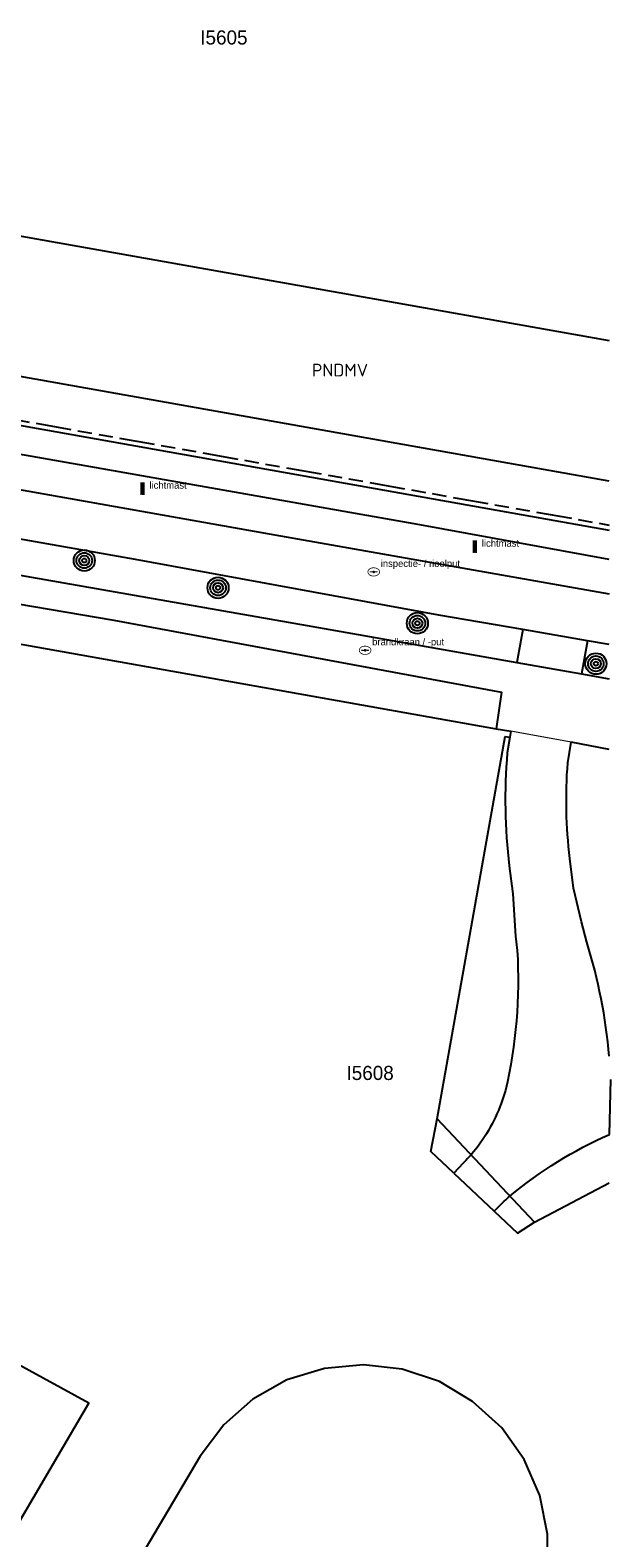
# Model space of a CAD drawing. Extents: x 168491 to 169507, y 481494 to 482503.
# Tile 83 of 108: x 169459 to 169500, y 481901 to 482008. Entities that reach past the tile are written whole.
import ezdxf
from ezdxf.enums import TextEntityAlignment as Align

# ---------------------------------------------------------------- set-up
doc = ezdxf.new("R2010")
doc.units = 0
doc.header["$LTSCALE"] = 0.5
doc.linetypes.add('KAD', pattern=[12, 5, -1, 2, -1, 2, -1])
doc.layers.get('0').update_dxf_attribs({"linetype": 'CONTINUOUS'})
for name, color, linetype in [('G01', 3, 'KAD'), ('G_PNDMV', 1, 'CONTINUOUS'), ('G_WGD', 2, 'CONTINUOUS'), ('LSHD', 7, 'CONTINUOUS'), ('PNDMV', 7, 'CONTINUOUS'), ('PPAL', 7, 'CONTINUOUS'), ('PPUT', 7, 'CONTINUOUS'), ('PVGO', 7, 'CONTINUOUS'), ('Z01', 2, 'CONTINUOUS')]:
    doc.layers.add(name, color=color, linetype=linetype)
doc.layers.add('PND', color=8, linetype='CONTINUOUS', lineweight=25)
doc.styles.add('ISO', font='isocpeur.ttf', dxfattribs={"height": 1})

# ---------------------------------------------------------------- blocks, each defined once
blk = doc.blocks.new('BOOM')
at = {"color": 0}
for radius in [0.75, 0.55, 0.35, 0.15]:
    blk.add_circle((0, 0), radius, dxfattribs=at)
blk = doc.blocks.new('PAAL')
at = {"linetype": 'ByBlock', "lineweight": -2}
h = blk.add_hatch(color=0, dxfattribs=at)
h.dxf.hatch_style = 1
h.paths.add_polyline_path([(0.15, 0.8), (-0.15, 0.8), (-0.15, -0.1), (0, -0.1, -0.414214), (-0.1, 0, -1), (0.1, 0, -0.414214), (0, -0.1), (0.15, -0.1)])
at = {"linetype": 'ByBlock', "lineweight": -2, "true_color": 0x681648}
h = blk.add_hatch(color=219, dxfattribs=at)
h.dxf.hatch_style = 1
h.paths.add_polyline_path([(-0.1, 0, 1), (0.1, 0, 1)])
at = {"color": 0, "linetype": 'ByBlock', "lineweight": -2}
blk.add_attdef('PAAL', (0.5, 0.35), '', height=0.5, dxfattribs=at)
blk = doc.blocks.new('put')
at = {"linetype": 'ByBlock', "lineweight": -2}
h = blk.add_hatch(color=0, dxfattribs=at)
h.dxf.hatch_style = 1
edge = h.paths.add_edge_path()
edge.add_spline(control_points=[(0.44, 0), (0.44, 0.04), (0.43, 0.09), (0.36, 0.2), (0.28, 0.26), (0.09, 0.32), (-0.02, 0.33), (-0.22, 0.29), (-0.31, 0.24), (-0.42, 0.12), (-0.44, 0.06), (-0.44, -0.06), (-0.42, -0.12), (-0.33, -0.22), (-0.28, -0.26), (-0.1, -0.33), (0.04, -0.33), (0.27, -0.27), (0.37, -0.2), (0.43, -0.08), (0.44, -0.04), (0.44, 0)], knot_values=[0, 0, 0, 0, 0.380029, 0.380029, 1.118666, 1.118666, 1.857303, 1.857303, 2.59594, 2.59594, 3.13294, 3.13294, 3.66994, 3.66994, 4.20694, 4.20694, 5.079565, 5.079565, 5.952189, 5.952189, 6.283185, 6.283185, 6.283185, 6.283185], degree=3, periodic=0)
edge = h.paths.add_edge_path(flags=16)
edge.add_ellipse((0, 0), major_axis=(0.392, 0), ratio=0.689655, start_angle=0, end_angle=360)
h = blk.add_hatch(color=0, dxfattribs=at)
h.dxf.hatch_style = 1
h.paths.add_polyline_path([(-0.1, 0, -0.096396), (-0.09, 0.04), (-0.25, 0.04, 1), (-0.25, -0.04), (-0.09, -0.04, -0.096396)])
at = {"linetype": 'ByBlock', "lineweight": -2, "true_color": 0x681648}
h = blk.add_hatch(color=219, dxfattribs=at)
h.dxf.hatch_style = 1
h.paths.add_polyline_path([(0.1, 0, 1), (-0.1, 0, 1)])
at = {"linetype": 'ByBlock', "lineweight": -2}
h = blk.add_hatch(color=0, dxfattribs=at)
h.dxf.hatch_style = 1
h.paths.add_polyline_path([(0.25, 0.04), (0.09, 0.04, -0.096396), (0.1, 0, -0.096396), (0.09, -0.04), (0.25, -0.04, 1)])
at = {"color": 0, "linetype": 'ByBlock', "lineweight": -2}
blk.add_attdef('PUT', (0.5, 0.35), '', height=0.5, dxfattribs=at)

msp = doc.modelspace()

# ---------------------------------------------------------------- linework, layer by layer
at = {"layer": 'G01'}
msp.add_line((169394.428, 481991.792), (169500, 481973.0262), dxfattribs=at)
at = {"layer": 'G_PNDMV', "linetype": 'Continuous', "lineweight": 25, "transparency": 33554687}
for points in [[(169421.789, 482000), (169500, 481986.0976)], [(169500, 481976.1302), (169399.394, 481994.03)], [(169457.818, 481964.669), (169491.999, 481958.594)], [(169491.999, 481958.594), (169493.025, 481958.412)], [(169487.812, 481930.94), (169492.628, 481958.046), (169492.951, 481957.995)], [(169493.025, 481958.412), (169492.951, 481957.995)], [(169488.993, 481927.089), (169487.36, 481928.63), (169487.812, 481930.94)], [(169488.993, 481927.089), (169491.855, 481924.387)], [(169494.706, 481923.621), (169500, 481926.4154)], [(169491.855, 481924.387), (169493.495, 481922.839), (169494.706, 481923.621)], [(169457.834, 481901.722), (169463.148, 481910.782), (169452.676, 481916.517)], [(169487.744, 481883.193), (169493.85, 481893.513), (169495.004, 481896.051), (169495.615, 481898.742), (169495.628, 481901.51), (169495.08, 481904.237), (169493.976, 481906.787), (169492.393, 481909.035), (169490.323, 481910.907), (169487.966, 481912.32), (169485.329, 481913.198), (169482.585, 481913.516), (169479.828, 481913.25), (169477.173, 481912.433), (169474.758, 481911.081), (169472.698, 481909.245), (169471.029, 481907.022), (169465.218, 481897.201)]]:
    msp.add_lwpolyline(points, dxfattribs=at)
at = {"layer": 'G_WGD', "linetype": 'Continuous', "lineweight": 25, "transparency": 33554687}
for points in [[(169432.484, 481984.683), (169500, 481972.6636)], [(169500, 481970.583), (169486.579, 481973.034), (169458.734, 481977.966), (169443.79, 481980.525), (169443.41, 481978.142)], [(169443.41, 481978.142), (169450.483, 481976.908), (169476.316, 481972.332), (169500, 481968.1472)], [(169455.469, 481972.531), (169455.013, 481970.033), (169478.61, 481965.906), (169493.46, 481963.284)], [(169493.871, 481965.613), (169487.933, 481966.638), (169466.444, 481970.595), (169455.469, 481972.531)], [(169454.609, 481968.031), (169464.919, 481966.28), (169492.376, 481961.178), (169491.999, 481958.594)], [(169493.871, 481965.613), (169493.46, 481963.284)], [(169498.451, 481964.823), (169498.037, 481962.476)], [(169500, 481964.5556), (169498.451, 481964.823)], [(169498.037, 481962.476), (169500, 481962.1295)]]:
    msp.add_lwpolyline(points, dxfattribs=at)
at = {"layer": 'G_WGD', "lineweight": -3, "transparency": 33554687}
for points in [[(169498.451, 481964.823), (169493.871, 481965.613)], [(169493.46, 481963.284), (169498.037, 481962.476)], [(169492.951, 481957.995), (169492.781, 481956.877)], [(169497.061, 481956.165), (169497.302, 481957.642)], [(169500, 481957.1294), (169497.302, 481957.642)], [(169498.41, 481943.457), (169498.036, 481944.895), (169497.47, 481947.286), (169497.214, 481949.396)], [(169492.921, 481948.873), (169493.162, 481946.889), (169493.352, 481943.881), (169493.482, 481942.864)], [(169492.653, 481932.962), (169492.336, 481932.036)], [(169500.007, 481929.832), (169500.111, 481933.727)], [(169489.661, 481927.808), (169488.993, 481927.089)], [(169491.855, 481924.387), (169492.563, 481925.118)]]:
    msp.add_lwpolyline(points, dxfattribs=at)
for points in [[(169492.781, 481956.877, 0.05197559), (169492.921, 481948.873)], [(169497.214, 481949.396, -0.04948841), (169497.061, 481956.165)], [(169493.482, 481942.864, -0.07180766), (169492.653, 481932.962)], [(169500, 481935.3759, 0.05297667), (169498.41, 481943.457)], [(169492.336, 481932.036, -0.09500563), (169490.21, 481928.394)], [(169492.969, 481925.465, -0.07092476), (169500.007, 481929.832)], [(169490.21, 481928.394, -0.01851125), (169489.661, 481927.808)], [(169492.563, 481925.118, -0.00385634), (169492.969, 481925.465)]]:
    msp.add_lwpolyline(points, format="xyb", dxfattribs=at)
at = {"layer": 'LSHD', "linetype": 'Continuous', "lineweight": 13, "transparency": 33554687}
msp.add_lwpolyline([(169497.302, 481957.642), (169493.025, 481958.412)], dxfattribs=at)
at = {"layer": 'PND', "linetype": 'Continuous', "lineweight": 25, "transparency": 33554687}
msp.add_lwpolyline([(169494.706, 481923.621), (169487.812, 481930.94)], dxfattribs=at)

# ---------------------------------------------------------------- block references
at = {"layer": 'PPAL', "linetype": 'Continuous', "lineweight": 13, "transparency": 33554687}
for p in [(169466.936, 481975.253), (169490.477, 481971.14)]:
    msp.add_blockref('PAAL', p, dxfattribs=at).add_auto_attribs({'PAAL': 'lichtmast'})
at = {"layer": 'PPUT', "linetype": 'Continuous', "lineweight": 13, "transparency": 33554687}
for p, values in [((169483.317, 481969.705), {'PUT': 'inspectie- / rioolput'}), ((169482.71, 481964.15), {'PUT': 'brandkraan / -put'})]:
    msp.add_blockref('put', p, dxfattribs=at).add_auto_attribs(values)
at = {"layer": 'PVGO', "linetype": 'Continuous', "lineweight": 0, "transparency": 33554687}
for p in [(169462.82, 481970.514), (169472.295, 481968.581), (169486.412, 481966.068), (169499.053, 481963.2)]:
    msp.add_blockref('BOOM', p, dxfattribs=at)

# ---------------------------------------------------------------- texts
at = {"layer": 'PNDMV', "linetype": 'Continuous', "lineweight": 25, "transparency": 33554687, "style": 'ISO'}
msp.add_text('PNDMV', height=0.9, dxfattribs=at).set_placement((169480.934, 481984.009), align=Align.MIDDLE_CENTER)
at = {"layer": 'Z01', "ltscale": 0.5}
for s, p in [('I5605', (169471.0356, 482007.0855)), ('I5608', (169481.3914, 481933.695))]:
    msp.add_text(s, height=1, dxfattribs=at).set_placement(p)

doc.saveas('drawing.dxf')
